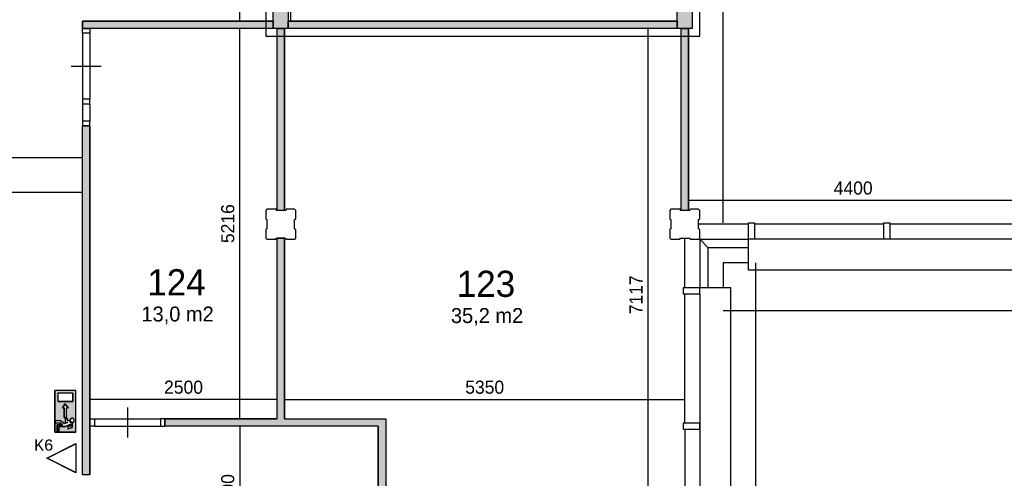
# Model space of a CAD drawing. Extents: x 126249 to 198477, y 373 to 102273.
# Tile 12 of 54: x 156159 to 169319, y 14177 to 20307. Entities that reach past the tile are written whole.
import ezdxf
from ezdxf.enums import TextEntityAlignment as Align

# ---------------------------------------------------------------- set-up
doc = ezdxf.new("R2010")
doc.units = 0
doc.header["$MEASUREMENT"] = 0
doc.header["$PDMODE"] = 35
doc.header["$PDSIZE"] = -0.5
doc.layers.get('0').update_dxf_attribs({"linetype": 'CONTINUOUS'})
doc.layers.get('DEFPOINTS').update_dxf_attribs({"linetype": 'CONTINUOUS'})
for name, color, linetype in [('-02$TEKST$$$MAAT', 252, 'CONTINUOUS'), ('AL21----_BUITENWAND', 252, 'CONTINUOUS'), ('AL22----_BINNENWAND', 252, 'CONTINUOUS'), ('AL31----_BUITENKOZIJN', 252, 'CONTINUOUS'), ('AL32----_BINNENKOZIJN', 252, 'CONTINUOUS'), ('AM$1A---_MAATVOERING', 252, 'CONTINUOUS'), ('Betonpalen', 252, 'CONTINUOUS'), ('Brandweer', 252, 'CONTINUOUS'), ('LAYER01', 252, 'CONTINUOUS'), ('M2', 252, 'CONTINUOUS'), ('OMPARTIMENTERING', 252, 'CONTINUOUS'), ('UNUSEDHATCH', 252, 'CONTINUOUS')]:
    doc.layers.add(name, color=color, linetype=linetype)
doc.styles.add('B-01', font='b-gbp')
doc.styles.add('MONOTXT', font='MONOTXT')
doc.dimstyles.new('BBA_STAND', dxfattribs={"dimtxt": 175, "dimasz": 1, "dimexe": 1, "dimexo": 0.001, "dimgap": 75, "dimtad": 1, "dimdec": 0, "dimzin": 0, "dimdsep": 46, "dimtxsty": 'B-01', "dimblk": 'NONE', "dimblk1": 'NONE', "dimblk2": 'PIJL1', "dimcen": 1, "dimse1": 1, "dimse2": 1, "dimclrd": 256, "dimclre": 1, "dimclrt": 256, "dimadec": 0, "dimazin": 0, "dimtfac": 1, "dimtdec": 0, "dimtmove": 0, "dimatfit": 0, "dimldrblk": 'PIJL1', "dimfxl": 1, "dimtolj": 1, "dimtzin": 0, "dimarcsym": 0})

# ---------------------------------------------------------------- blocks, each defined once
blk = doc.blocks.new('*D10')
at = {"layer": 'AM$1A---_MAATVOERING', "lineweight": -2, "transparency": 16777216}
blk.add_line((166000, 6260), (166000, 17059), dxfattribs=at)
at = {"layer": 'DEFPOINTS', "color": 0, "transparency": 16777216}
for p in [(165563, 17059), (166000, 17059), (165563, 6260)]:
    blk.add_point(p, dxfattribs=at)
at = {"layer": 'AM$1A---_MAATVOERING', "transparency": 16777216, "insert": (165838, 11660), "char_height": 175, "attachment_point": 5, "rotation": 90, "style": 'B-01'}
blk.add_mtext('\\A1;10800', dxfattribs=at)
blk = doc.blocks.new('_None')
blk = doc.blocks.new('PIJL1')
at = {"color": 1, "linetype": 'ByBlock'}
blk.add_line((0, 83), (0, -83), dxfattribs=at)
blk.add_solid([(-100, 17), (-100, -17), (0, 0)], dxfattribs=at)
blk = doc.blocks.new('*D11')
at = {"layer": 'AM$1A---_MAATVOERING', "lineweight": -2, "transparency": 16777216}
blk.add_line((165563, 16422), (180735, 16422), dxfattribs=at)
at = {"layer": 'DEFPOINTS', "color": 0, "transparency": 16777216}
for p in [(165563, 16532), (180735, 16532), (180735, 16422)]:
    blk.add_point(p, dxfattribs=at)
at = {"layer": 'AM$1A---_MAATVOERING', "transparency": 16777216, "insert": (173149, 16584), "char_height": 175, "attachment_point": 5, "style": 'B-01'}
blk.add_mtext('\\A1;15172', dxfattribs=at)
blk = doc.blocks.new('*D110')
at = {"layer": 'AM$1A---_MAATVOERING', "lineweight": -2, "transparency": 16777216}
blk.add_line((165556, 26164), (165556, 17594), dxfattribs=at)
at = {"layer": 'DEFPOINTS', "color": 0, "transparency": 16777216}
for p in [(165773, 26164), (165556, 17594), (165773, 17594)]:
    blk.add_point(p, dxfattribs=at)
at = {"layer": 'AM$1A---_MAATVOERING', "transparency": 16777216, "insert": (165394, 21879), "char_height": 175, "attachment_point": 5, "rotation": 90, "style": 'B-01'}
blk.add_mtext('\\A1;8570', dxfattribs=at)
blk = doc.blocks.new('*D111')
at = {"layer": 'AM$1A---_MAATVOERING', "lineweight": -2, "transparency": 16777216}
blk.add_line((165099, 17893), (169499, 17893), dxfattribs=at)
at = {"layer": 'DEFPOINTS', "color": 0, "transparency": 16777216}
for p in [(165099, 20052), (169499, 20052), (169499, 17893)]:
    blk.add_point(p, dxfattribs=at)
at = {"layer": 'AM$1A---_MAATVOERING', "transparency": 16777216, "insert": (167299, 18056), "char_height": 175, "attachment_point": 5, "style": 'B-01'}
blk.add_mtext('\\A1;4400', dxfattribs=at)
blk = doc.blocks.new('*D157')
at = {"layer": 'AM$1A---_MAATVOERING', "lineweight": -2, "transparency": 16777216}
blk.add_line((159103, 14873), (159103, 13073), dxfattribs=at)
at = {"layer": 'DEFPOINTS', "color": 0, "transparency": 16777216}
for p in [(158369, 14873), (158369, 13073), (159103, 13073)]:
    blk.add_point(p, dxfattribs=at)
at = {"layer": 'AM$1A---_MAATVOERING', "transparency": 16777216, "insert": (158941, 13973), "char_height": 175, "attachment_point": 5, "rotation": 90, "style": 'B-01'}
blk.add_mtext('\\A1;1800', dxfattribs=at)
blk = doc.blocks.new('*D158')
at = {"layer": 'AM$1A---_MAATVOERING', "lineweight": -2, "transparency": 16777216}
blk.add_line((159103, 14973), (159103, 20189), dxfattribs=at)
at = {"layer": 'DEFPOINTS', "color": 0, "transparency": 16777216}
for p in [(159103, 20189), (159103, 20189), (159103, 14973)]:
    blk.add_point(p, dxfattribs=at)
at = {"layer": 'AM$1A---_MAATVOERING', "transparency": 16777216, "insert": (158941, 17581), "char_height": 175, "attachment_point": 5, "rotation": 90, "style": 'B-01'}
blk.add_mtext('\\A1;5216', dxfattribs=at)
blk = doc.blocks.new('*D164')
at = {"layer": 'AM$1A---_MAATVOERING', "lineweight": -2, "transparency": 16777216}
blk.add_line((159599, 15231), (157099, 15231), dxfattribs=at)
at = {"layer": 'DEFPOINTS', "color": 0, "transparency": 16777216}
for p in [(159599, 15662), (157099, 15527), (157099, 15231)]:
    blk.add_point(p, dxfattribs=at)
at = {"layer": 'AM$1A---_MAATVOERING', "transparency": 16777216, "insert": (158349, 15394), "char_height": 175, "attachment_point": 5, "style": 'B-01'}
blk.add_mtext('\\A1;2500', dxfattribs=at)
blk = doc.blocks.new('*D165')
at = {"layer": 'AM$1A---_MAATVOERING', "lineweight": -2, "transparency": 16777216}
blk.add_line((159699, 15231), (165049, 15231), dxfattribs=at)
at = {"layer": 'DEFPOINTS', "color": 0, "transparency": 16777216}
for p in [(165049, 17056), (159699, 15231), (165049, 15231)]:
    blk.add_point(p, dxfattribs=at)
at = {"layer": 'AM$1A---_MAATVOERING', "transparency": 16777216, "insert": (162374, 15394), "char_height": 175, "attachment_point": 5, "style": 'B-01'}
blk.add_mtext('\\A1;5350', dxfattribs=at)
blk = doc.blocks.new('*D166')
at = {"layer": 'AM$1A---_MAATVOERING', "lineweight": -2, "transparency": 16777216}
blk.add_line((164558, 13072), (164558, 20189), dxfattribs=at)
at = {"layer": 'DEFPOINTS', "color": 0, "transparency": 16777216}
for p in [(163291, 20189), (164558, 20189), (163291, 13072)]:
    blk.add_point(p, dxfattribs=at)
at = {"layer": 'AM$1A---_MAATVOERING', "transparency": 16777216, "insert": (164396, 16630), "char_height": 175, "attachment_point": 5, "rotation": 90, "style": 'B-01'}
blk.add_mtext('\\A1;7117', dxfattribs=at)
blk = doc.blocks.new('*D168')
at = {"layer": 'AM$1A---_MAATVOERING', "lineweight": -2, "transparency": 16777216}
blk.add_line((159103, 20289), (159103, 30078), dxfattribs=at)
at = {"layer": 'DEFPOINTS', "color": 0, "transparency": 16777216}
for p in [(158274, 30078), (159103, 30078), (158274, 20289)]:
    blk.add_point(p, dxfattribs=at)
at = {"layer": 'AM$1A---_MAATVOERING', "transparency": 16777216, "insert": (158941, 26325), "char_height": 175, "attachment_point": 5, "rotation": 90, "style": 'B-01'}
blk.add_mtext('\\A1;9789', dxfattribs=at)
blk = doc.blocks.new('*D203')
at = {"layer": 'AM$1A---_MAATVOERING', "lineweight": -2, "transparency": 16777216}
blk.add_line((159784, 20289), (159784, 21189), dxfattribs=at)
at = {"layer": 'DEFPOINTS', "color": 0, "transparency": 16777216}
for p in [(159784, 21189), (159926, 21189), (159926, 20289)]:
    blk.add_point(p, dxfattribs=at)
at = {"layer": 'AM$1A---_MAATVOERING', "transparency": 16777216, "insert": (159622, 20739), "char_height": 175, "attachment_point": 5, "rotation": 90, "style": 'B-01'}
blk.add_mtext('\\A1;900', dxfattribs=at)
blk = doc.blocks.new('*D248')
at = {"layer": 'AM$1A---_MAATVOERING', "lineweight": -2, "transparency": 16777216}
blk.add_line((154249, 18004), (156999, 18004), dxfattribs=at)
at = {"layer": 'DEFPOINTS', "color": 0, "transparency": 16777216}
for p in [(154249, 18946), (156999, 18584), (156999, 18004)]:
    blk.add_point(p, dxfattribs=at)
at = {"layer": 'AM$1A---_MAATVOERING', "transparency": 16777216, "insert": (155624, 18167), "char_height": 175, "attachment_point": 5, "style": 'B-01'}
blk.add_mtext('\\A1;2750', dxfattribs=at)
blk = doc.blocks.new('*D251')
at = {"layer": 'AM$1A---_MAATVOERING', "lineweight": -2, "transparency": 16777216}
blk.add_line((141749, 18463), (156999, 18463), dxfattribs=at)
at = {"layer": 'DEFPOINTS', "color": 0, "transparency": 16777216}
for p in [(141749, 18462), (156999, 18463), (156999, 18462)]:
    blk.add_point(p, dxfattribs=at)
at = {"layer": 'AM$1A---_MAATVOERING', "transparency": 16777216, "insert": (149374, 18626), "char_height": 175, "attachment_point": 5, "style": 'B-01'}
blk.add_mtext('\\A1;15250', dxfattribs=at)
blk = doc.blocks.new('*D252')
at = {"layer": 'AM$1A---_MAATVOERING', "lineweight": -2, "transparency": 16777216}
blk.add_line((156999, 13516), (136649, 13516), dxfattribs=at)
at = {"layer": 'DEFPOINTS', "color": 0, "transparency": 16777216}
for p in [(136649, 14763), (156999, 14763), (136649, 13516)]:
    blk.add_point(p, dxfattribs=at)
at = {"layer": 'AM$1A---_MAATVOERING', "transparency": 16777216, "insert": (146824, 13678), "char_height": 175, "attachment_point": 5, "style": 'B-01'}
blk.add_mtext('\\A1;20350', dxfattribs=at)

msp = doc.modelspace()

# ---------------------------------------------------------------- hatches: boundary and pattern name
at = {"layer": 'Brandweer'}
h = msp.add_hatch(color=256, dxfattribs=at)
h.paths.add_polyline_path([(156630.4, 15350.4), (156907.8, 15350.4), (156907.8, 14795.5), (156630.4, 14795.5)])
h.paths.add_polyline_path([(156732.1, 15119.2), (156755.2, 15119.2), (156755.2, 14989.7), (156783, 14989.7), (156783, 15119.2), (156806.1, 15119.2), (156769.1, 15174.6)], flags=16)
h.paths.add_polyline_path([(156870.8, 15202.4), (156870.8, 15313.4), (156667.4, 15313.4), (156667.4, 15202.4)], flags=16)
h.paths.add_polyline_path([(156769.1, 14980.4), (156769.1, 14924.9), (156802.7, 14924.9), (156755.6, 14903.5), (156704.4, 14943.4), (156635, 14943.4), (156635, 14920.3), (156696.4, 14920.3), (156732.1, 14892.6), (156658.1, 14892.6), (156658.1, 14804.7), (156681.3, 14804.7), (156681.3, 14869.5), (156770, 14869.5), (156838.5, 14900.6), (156838.5, 14873.6), (156801.5, 14864.4), (156801.5, 14840.6), (156861.6, 14855.6), (156861.6, 14916.6), (156855.1, 14917.2), (156854.8, 14917.2), (156845.2, 14920.5), (156844.8, 14920.7), (156839.6, 14924), (156839.1, 14924.4), (156835.6, 14927.6), (156835.4, 14927.8), (156831, 14933.6), (156830.6, 14934.2), (156827.9, 14939.8), (156827.4, 14941.3), (156826.4, 14944.6), (156826.1, 14946.1), (156826, 14946.5), (156826, 14946.9), (156825.9, 14947.3), (156825.8, 14947.7), (156825.8, 14948.1), (156792.2, 14948.1), (156792.2, 14980.4)], flags=16)
h.paths.add_polyline_path([(156835.9, 14942.1), (156837.8, 14938.4), (156838, 14938.1), (156840.1, 14935), (156840.2, 14934.9), (156842.9, 14932.1), (156846.1, 14929.6), (156847.9, 14928.6), (156848.5, 14928.1), (156852.2, 14926.5), (156856.3, 14925.4), (156856.2, 14925.4), (156858.2, 14925.2), (156859.1, 14925), (156863, 14924.9), (156867, 14925.4), (156871.1, 14926.5), (156871, 14926.5), (156874.8, 14928.2), (156875.1, 14928.4), (156878.2, 14930.4), (156879.3, 14931.3), (156879.4, 14931.4), (156879.3, 14931.3), (156879.4, 14931.4), (156881.4, 14933.1), (156881.7, 14933.5), (156883.9, 14936.1), (156884.8, 14937.4), (156884.9, 14937.5), (156884.8, 14937.4), (156884.8, 14937.5), (156886.1, 14939.6), (156886.9, 14941.3), (156887.2, 14941.9), (156887, 14941.4), (156888.2, 14944.6), (156888.7, 14947), (156888.9, 14947.4), (156889.4, 14951.3), (156889.3, 14955.4), (156888.6, 14959.4), (156887.3, 14963.3), (156886.6, 14964.6), (156886.6, 14964.7), (156886.6, 14964.6), (156886.6, 14964.8), (156885.5, 14967), (156883.1, 14970.3), (156882, 14971.5), (156881.5, 14972), (156881.7, 14971.8), (156881.2, 14972.3), (156880.3, 14973.3), (156878.7, 14974.6), (156878.1, 14975.1), (156874.7, 14977.2), (156871, 14978.9), (156867.1, 14980), (156865.1, 14980.2), (156864.6, 14980.3), (156865, 14980.2), (156861.6, 14980.5), (156861.6, 14980.5), (156857.5, 14980.2), (156853.6, 14979.3), (156851.6, 14978.6), (156851.1, 14978.4), (156851.6, 14978.6), (156848.5, 14977.2), (156845, 14975), (156843.8, 14974), (156843.7, 14973.9), (156843.8, 14974), (156843.7, 14973.9), (156841.9, 14972.3), (156839.3, 14969.3), (156837.1, 14965.8), (156835.4, 14962.1), (156834.3, 14958.1), (156833.8, 14954), (156833.9, 14949.9), (156834.6, 14945.9), (156834.7, 14945.8)], flags=16)
at = {"layer": 'UNUSEDHATCH'}
h = msp.add_hatch(color=256, dxfattribs=at)
h.paths.add_polyline_path([(173198.5, 17593.6), (173198.5, 24223.4), (173098.5, 24223.4), (173098.5, 24123.7), (173098.5, 24123.5), (173098.5, 17593.6)])
h.paths.add_polyline_path([(169598.8, 17593.6), (169598.8, 24123.5), (171798.5, 24123.5), (171798.5, 24223.5), (171798.8, 24223.5), (171798.8, 26673.5), (169404.9, 26673.5), (169348.8, 26617.4), (169348.8, 26573.5), (171698.8, 26573.5), (171698.8, 24223.5), (169498.8, 24223.5), (169498.8, 17593.6)])
h.paths.add_polyline_path([(168048.8, 26164), (168048.8, 26673.5), (167948.8, 26673.5), (167948.8, 26264), (164998.8, 26264), (164998.8, 23439), (165098.8, 23439), (165098.8, 26164)])
h.paths.add_polyline_path([(165148.8, 20189), (165148.8, 23439), (164948.8, 23439), (164948.8, 20189)])
h.paths.add_polyline_path([(165098.8, 17758.5), (165098.8, 20189), (164998.8, 20189), (164998.8, 17758.5)])
h = msp.add_hatch(color=256, dxfattribs=at)
h.paths.add_polyline_path([(159748.8, 20289), (159748.8, 20189), (164948.8, 20189), (164948.8, 20289)])
h.paths.add_polyline_path([(159748.8, 23439), (159548.8, 23439), (159548.8, 20289), (159548.8, 20289), (159548.8, 20189), (159748.8, 20189), (159748.8, 20289)])
h.paths.add_polyline_path([(160548.8, 21189), (160548.8, 21389), (159748.8, 21389), (159748.8, 21189)])
h.paths.add_polyline_path([(161348.8, 21389), (161348.8, 23439), (161148.8, 23439), (161148.8, 23339.2), (161148.8, 21189), (164948.8, 21189), (164948.8, 21389)])
h.paths.add_polyline_path([(159598.8, 17758.5), (159698.8, 17758.5), (159698.8, 20189), (159598.8, 20189)])
h.paths.add_polyline_path([(159698.8, 17388.4), (159598.8, 17388.4), (159598.8, 14973.5), (158099, 14973.5), (158099, 14873.5), (159699.5, 14873.5), (160952.3, 14873.5), (160952.3, 14073.5), (161052.3, 14073.5), (161052.3, 14973.5), (159698.8, 14973.5)])
h.paths.add_polyline_path([(156998.8, 14223.5), (157098.8, 14223.5), (157098.8, 18889), (156998.8, 18889)])
h.paths.add_polyline_path([(159548.8, 20189), (159548.8, 20289), (156998.8, 20289), (156998.8, 20189), (157098.7, 20189), (157098.8, 20189)])

# ---------------------------------------------------------------- linework, layer by layer
at = {"layer": '-02$TEKST$$$MAAT'}
for points in [[(156910.3, 14446), (156910.3, 14250.7), (156519.7, 14446), (156910.3, 14641.4)], [(156907.8, 14446), (156907.8, 14254.8), (156525.3, 14446), (156907.8, 14637.3)]]:
    msp.add_lwpolyline(points, close=True, dxfattribs=at)
at = {"layer": 'AL21----_BUITENWAND'}
msp.add_line((165248.8, 17373.6), (165898.8, 17373.6), dxfattribs=at)
for points in [[(165898.8, 17573.6), (165233.9, 17573.6)], [(165048.8, 16723.5), (165048.8, 17388.5)], [(165362.8, 17259.6), (165248.8, 17373.6)], [(165362.8, 17259.5), (165248.8, 17373.5)], [(165248.8, 17373.5), (165248.8, 16723.5)], [(165898.8, 17259.6), (165362.8, 17259.6)], [(165362.8, 16723.5), (165362.8, 17259.5)], [(165562.8, 17059.6), (165898.8, 17059.6)], [(165562.8, 17059.5), (165562.8, 16723.5)]]:
    msp.add_lwpolyline(points, dxfattribs=at)
at = {"layer": 'AL22----_BINNENWAND'}
for points in [[(159548.8, 20189), (159548.8, 23439)], [(159748.8, 23439), (159748.8, 20189)], [(165148.8, 23439), (165148.8, 20189)], [(164948.8, 20189), (164948.8, 21189)], [(159548.8, 20289), (156998.8, 20289)], [(156998.8, 20289), (159548.8, 20289)], [(156998.8, 20289), (156998.8, 20189)], [(156998.8, 20189), (156998.8, 20289)], [(159548.8, 20289), (159548.8, 20189)], [(159548.8, 20289), (159548.8, 20189)], [(164948.8, 20289), (159748.8, 20289)], [(159748.8, 20289), (164948.8, 20289)], [(159748.8, 20289), (159748.8, 20189)], [(159748.8, 20189), (159748.8, 20289)], [(164948.8, 20289), (164948.8, 20189)], [(164948.8, 20289), (164948.8, 20189)], [(159548.8, 20189), (156998.8, 20189)], [(159548.8, 20189), (156998.8, 20189)], [(156998.8, 20189), (157098.8, 20189)], [(159748.8, 20189), (159548.8, 20189)], [(159598.8, 17758.5), (159598.8, 20189)], [(159698.8, 20189), (159598.8, 20189)], [(159598.8, 20189), (159698.8, 20189)], [(159698.8, 17758.5), (159698.8, 20189)], [(159698.8, 20189), (159698.8, 17758.5)], [(164948.8, 20189), (159748.8, 20189)], [(164948.8, 20189), (159748.8, 20189)], [(165148.8, 20189), (164948.8, 20189)], [(164998.8, 17758.5), (164998.8, 20189)], [(164998.8, 17758.5), (164998.8, 20189)], [(165098.8, 20189), (164998.8, 20189)], [(164998.8, 20189), (165098.8, 20189)], [(165098.8, 17758.5), (165098.8, 20189)], [(165098.8, 20189), (165098.8, 17758.5)], [(156998.8, 14223.5), (156998.8, 18889)], [(156998.8, 14223.5), (156998.8, 18889)], [(157098.8, 18889), (156998.8, 18889)], [(156998.8, 18889), (157098.8, 18889)], [(156998.8, 18889), (157098.8, 18889)], [(157098.8, 14223.5), (157098.8, 18889)], [(157098.8, 18889), (157098.8, 14223.5)], [(159698.8, 17758.5), (159598.8, 17758.5)], [(159698.8, 17758.5), (159598.8, 17758.5)], [(165098.8, 17758.5), (164998.8, 17758.5)], [(165098.8, 17758.5), (164998.8, 17758.5)], [(159598.8, 14973.5), (159598.8, 17388.5)], [(159698.8, 17388.5), (159598.8, 17388.5)], [(159598.8, 14973.5), (159598.8, 17388.4)], [(159598.8, 17388.4), (159698.8, 17388.4)], [(159698.8, 14973.5), (159698.8, 17388.5)], [(159698.8, 17388.4), (159698.8, 14973.5)], [(158098.8, 14973.5), (159598.8, 14973.5)], [(159598.8, 14973.5), (158098.8, 14973.5)], [(158098.8, 14973.5), (158098.8, 14873.5)], [(158098.8, 14873.5), (158098.8, 14973.5)], [(159699.5, 14873.5), (158098.8, 14873.5)], [(159699.5, 14873.5), (158098.8, 14873.5)], [(160952.3, 14873.5), (159699.5, 14873.5)], [(159700.2, 14973.5), (161052.3, 14973.5)], [(159700.2, 14973.5), (161052.3, 14973.5)], [(160952.3, 14873.5), (160952.3, 14073.5)], [(160952.3, 14073.5), (160952.3, 14873.5)], [(161052.3, 14973.5), (161052.3, 14073.5)], [(161052.3, 14873.5), (161052.3, 14073.5)], [(157098.8, 14223.5), (156998.8, 14223.5)], [(157098.8, 14223.5), (156998.8, 14223.5)]]:
    msp.add_lwpolyline(points, dxfattribs=at)
at = {"layer": 'AL31----_BUITENKOZIJN'}
for p, q in [((169518.8, 17373.6), (165978.8, 17373.6)), ((165248.8, 16643.5), (165248.8, 13103.5))]:
    msp.add_line(p, q, dxfattribs=at)
for points in [[(165978.8, 17373.6), (165898.8, 17373.6), (165898.8, 17593.6), (165978.8, 17593.6)], [(165248.8, 16643.5), (165248.8, 16723.5), (165028.8, 16723.5), (165028.8, 16643.5)]]:
    msp.add_lwpolyline(points, close=True, dxfattribs=at)
for points in [[(165898.8, 17593.6), (165978.8, 17593.6)], [(165898.8, 17593.6), (165978.8, 17593.6)], [(165978.8, 17593.6), (165978.8, 17373.6)], [(165978.8, 17593.6), (165978.8, 17373.6)], [(167708.8, 17573.6), (165978.8, 17573.6)], [(167708.8, 17373.6), (167708.8, 17593.6)], [(167708.8, 17593.6), (167788.8, 17593.6)], [(167788.8, 17593.6), (167788.8, 17373.6)], [(169518.8, 17573.6), (167788.8, 17573.6)], [(165978.8, 17373.6), (165898.8, 17373.6)], [(165978.8, 17373.6), (165898.8, 17373.6)], [(165898.8, 16959.6), (165898.8, 17373.6)], [(167788.8, 17373.6), (167708.8, 17373.6)], [(169598.8, 16959.6), (165898.8, 16959.6)], [(165028.8, 16723.5), (165028.8, 16643.5)], [(165028.8, 16723.5), (165028.8, 16643.5)], [(165248.8, 16643.5), (165248.8, 16723.5)], [(165248.8, 16643.5), (165248.8, 16723.5)], [(165662.8, 16723.5), (165248.8, 16723.5)], [(165662.8, 13023.5), (165662.8, 16723.5)], [(165028.8, 16643.5), (165248.8, 16643.5)], [(165028.8, 16643.5), (165248.8, 16643.5)], [(165048.8, 14913.5), (165048.8, 16643.5)], [(165028.8, 14913.5), (165028.8, 14833.5)], [(165248.8, 14913.5), (165028.8, 14913.5)], [(165248.8, 14913.5), (165248.8, 14833.5)], [(165248.8, 14833.5), (165248.8, 14913.5)], [(165028.8, 14833.5), (165248.8, 14833.5)], [(165048.8, 14833.5), (165048.8, 13103.5)]]:
    msp.add_lwpolyline(points, dxfattribs=at)
at = {"layer": 'AL32----_BINNENKOZIJN'}
for points in [[(157098.7, 20189), (157098.7, 20129.2), (156999, 20129.2), (156999, 20189)], [(157098.7, 19184.2), (157098.7, 19244), (156999, 19244), (156999, 19184.2)], [(157098.7, 18889), (157098.7, 18948.7), (156999, 18948.7), (156999, 18889)], [(157099, 14973.5), (157159, 14973.5), (157159, 14873.5), (157099, 14873.5)], [(158099, 14973.5), (158039.2, 14973.5), (158039.2, 14873.7), (158099, 14873.7)]]:
    msp.add_lwpolyline(points, close=True, dxfattribs=at)
for points in [[(156999, 20129.2), (156999, 19244)], [(157098.7, 20129.2), (157098.7, 19244)], [(156848.7, 19686.6), (157048.7, 19686.6), (157248.7, 19686.6)], [(156999, 19184.2), (156999, 18948.7)], [(157098.7, 19184.2), (157098.7, 18948.7)], [(157599.1, 15123.5), (157599.1, 14923.5), (157599.1, 14723.5)], [(157159, 14973.5), (158039.2, 14973.5)], [(157159, 14873.5), (158039.2, 14873.7)]]:
    msp.add_lwpolyline(points, dxfattribs=at)
at = {"layer": 'Betonpalen'}
for points in [[(159463.9, 17773.5), (159448.9, 17758.5)], [(159584.9, 17773.5), (159463.9, 17773.5)], [(159589.9, 17758.5), (159584.9, 17773.5)], [(159722.9, 17773.5), (159714.9, 17758.5)], [(159833.9, 17773.5), (159722.9, 17773.5)], [(159848.9, 17758.5), (159833.9, 17773.5)], [(164863.9, 17773.5), (164848.9, 17758.5)], [(164984.9, 17773.5), (164863.9, 17773.5)], [(164989.9, 17758.5), (164984.9, 17773.5)], [(165122.9, 17773.5), (165114.9, 17758.5)], [(165233.9, 17773.5), (165122.9, 17773.5)], [(165248.9, 17758.5), (165233.9, 17773.5)], [(159448.9, 17758.5), (159448.9, 17643.5)], [(159448.9, 17643.5), (159463.9, 17635.5)], [(159463.9, 17635.5), (159463.9, 17510.5)], [(159714.9, 17758.5), (159589.9, 17758.5)], [(159833.9, 17636.5), (159848.9, 17641.5)], [(159833.9, 17511.5), (159833.9, 17636.5)], [(159848.9, 17641.5), (159848.9, 17758.5)], [(164848.9, 17758.5), (164848.9, 17643.5)], [(164848.9, 17643.5), (164863.9, 17635.5)], [(164863.9, 17635.5), (164863.9, 17510.5)], [(165114.9, 17758.5), (164989.9, 17758.5)], [(165233.9, 17636.5), (165248.9, 17641.5)], [(165233.9, 17511.5), (165233.9, 17636.5)], [(165248.9, 17641.5), (165248.9, 17758.5)], [(159463.9, 17510.5), (159448.9, 17505.5)], [(159448.9, 17505.5), (159448.9, 17388.5)], [(159848.9, 17503.5), (159833.9, 17511.5)], [(159848.9, 17388.5), (159848.9, 17503.5)], [(164863.9, 17510.5), (164848.9, 17505.5)], [(164848.9, 17505.5), (164848.9, 17388.5)], [(165248.9, 17503.5), (165233.9, 17511.5)], [(165248.9, 17388.5), (165248.9, 17503.5)], [(159448.9, 17388.5), (159463.9, 17373.5)], [(159463.9, 17373.5), (159582.9, 17373.5)], [(159582.9, 17373.5), (159590.9, 17388.5)], [(159590.9, 17388.5), (159715.9, 17388.5)], [(159715.9, 17388.5), (159720.9, 17373.5)], [(159720.9, 17373.5), (159833.9, 17373.5)], [(159833.9, 17373.5), (159848.9, 17388.5)], [(164848.9, 17388.5), (164863.9, 17373.5)], [(164863.9, 17373.5), (164982.9, 17373.5)], [(164982.9, 17373.5), (164990.9, 17388.5)], [(164990.9, 17388.5), (165115.9, 17388.5)], [(165115.9, 17388.5), (165120.9, 17373.5)], [(165120.9, 17373.5), (165233.9, 17373.5)], [(165233.9, 17373.5), (165248.9, 17388.5)]]:
    msp.add_lwpolyline(points, dxfattribs=at)
at = {"layer": 'Brandweer'}
for p, q in [((156907.8, 15350.4), (156630.4, 15350.4)), ((156630.4, 14795.5), (156630.4, 15350.4)), ((156667.4, 15313.4), (156667.4, 15202.4)), ((156870.8, 15313.4), (156667.4, 15313.4)), ((156870.8, 15313.4), (156870.8, 15202.4)), ((156907.8, 14795.5), (156907.8, 15350.4)), ((156870.8, 15202.4), (156667.4, 15202.4)), ((156732.1, 15119.2), (156769.1, 15174.6)), ((156769.1, 15174.6), (156806.1, 15119.2)), ((156755.2, 15119.2), (156732.1, 15119.2)), ((156755.2, 14989.7), (156755.2, 15119.2)), ((156806.1, 15119.2), (156783, 15119.2)), ((156783, 14989.7), (156783, 15119.2)), ((156704.4, 14943.4), (156635, 14943.4)), ((156635, 14943.4), (156635, 14920.3)), ((156635, 14920.3), (156696.4, 14920.3)), ((156658.1, 14804.7), (156658.1, 14892.6)), ((156658.1, 14892.6), (156732.1, 14892.6)), ((156732.1, 14892.6), (156696.4, 14920.3)), ((156755.8, 14903.4), (156704.4, 14943.4)), ((156783, 14989.7), (156755.2, 14989.7)), ((156802.7, 14924.9), (156755.6, 14903.5)), ((156769.1, 14980.4), (156769.1, 14924.9)), ((156769.1, 14980.4), (156792.2, 14980.4)), ((156802.7, 14924.9), (156769.1, 14924.9)), ((156838.5, 14900.6), (156770, 14869.5)), ((156792.2, 14980.4), (156792.2, 14948.1)), ((156825.8, 14948.1), (156792.2, 14948.1)), ((156838.5, 14873.6), (156801.5, 14864.4)), ((156838.5, 14873.6), (156838.5, 14900.6)), ((156861.6, 14916.6), (156861.6, 14855.6)), ((156907.8, 14795.5), (156630.4, 14795.5)), ((156681.3, 14804.7), (156658.1, 14804.7)), ((156681.3, 14869.5), (156681.3, 14804.7)), ((156770, 14869.5), (156681.3, 14869.5)), ((156801.5, 14864.4), (156801.5, 14840.6)), ((156861.6, 14855.6), (156801.5, 14840.6))]:
    msp.add_line(p, q, dxfattribs=at)
for points in [[(156630.4, 14795.5), (156907.8, 14795.5), (156907.8, 15350.4), (156630.4, 15350.4), (156630.4, 14795.5)], [(156667.4, 15202.4), (156870.8, 15202.4), (156870.8, 15313.4), (156667.4, 15313.4), (156667.4, 15202.4)], [(156755.2, 14989.7), (156783, 14989.7), (156783, 15119.2), (156806.1, 15119.2), (156769.1, 15174.6), (156732.1, 15119.2), (156755.2, 15119.2), (156755.2, 14989.7)], [(156658.1, 14804.7), (156681.3, 14804.7), (156681.3, 14869.5), (156770, 14869.5), (156838.5, 14900.6), (156838.5, 14873.6), (156801.5, 14864.4), (156801.5, 14840.6), (156861.6, 14855.6), (156861.6, 14916.6), (156855.8, 14917), (156853.3, 14917.5), (156850.7, 14918.2), (156848, 14919.2), (156844.5, 14920.9), (156841.7, 14922.5), (156839.9, 14923.8), (156837.6, 14925.7), (156835.7, 14927.5), (156833.2, 14930.3), (156831.3, 14933.1), (156829.5, 14936.1), (156828.2, 14939), (156826.8, 14943.2), (156826.1, 14946.1), (156825.4, 14948.1), (156792.2, 14948.1), (156792.2, 14980.4), (156769.1, 14980.4), (156769.1, 14924.9), (156802.7, 14924.9), (156755.6, 14903.5), (156704.4, 14943.4), (156635, 14943.4), (156635, 14920.3), (156696.4, 14920.3), (156732.1, 14892.6), (156658.1, 14892.6), (156658.1, 14804.7)], [(156861.6, 14916.6), (156861.2, 14916.6), (156860.8, 14916.6), (156860.4, 14916.6), (156860, 14916.6), (156859.6, 14916.6), (156859.2, 14916.7), (156858.8, 14916.7), (156858.3, 14916.7), (156857.9, 14916.8), (156857.5, 14916.8), (156857.1, 14916.8), (156856.7, 14916.9), (156856.3, 14917), (156855.9, 14917), (156855.5, 14917.1), (156855.1, 14917.2), (156854.7, 14917.2), (156854.3, 14917.3), (156853.9, 14917.4), (156853.5, 14917.5), (156853.1, 14917.6), (156852.7, 14917.7), (156852.3, 14917.8), (156851.9, 14917.9), (156851.6, 14918), (156851.2, 14918.1), (156850.8, 14918.2), (156850.4, 14918.4), (156850, 14918.5), (156849.6, 14918.6), (156849.2, 14918.8), (156848.9, 14918.9), (156848.5, 14919), (156848.1, 14919.2), (156847.7, 14919.3), (156847.3, 14919.5), (156847, 14919.7), (156846.6, 14919.8), (156846.2, 14920), (156845.9, 14920.2), (156845.5, 14920.4), (156845.1, 14920.5), (156844.8, 14920.7), (156844.4, 14920.9), (156844.1, 14921.1), (156843.7, 14921.3), (156843.4, 14921.5), (156843, 14921.7), (156842.7, 14921.9), (156842.3, 14922.2), (156842, 14922.4), (156841.6, 14922.6), (156841.3, 14922.8), (156841, 14923.1), (156840.6, 14923.3), (156840.3, 14923.5), (156840, 14923.8), (156839.6, 14924), (156839.3, 14924.3), (156839, 14924.5), (156838.7, 14924.8), (156838.4, 14925), (156838.1, 14925.3), (156837.8, 14925.6), (156837.4, 14925.8), (156837.1, 14926.1), (156836.8, 14926.4), (156836.6, 14926.7), (156836.3, 14926.9), (156836, 14927.2), (156835.7, 14927.5), (156835.4, 14927.8), (156835.1, 14928.1), (156834.9, 14928.4), (156834.6, 14928.7), (156834.3, 14929), (156834, 14929.3), (156833.8, 14929.6), (156833.5, 14930), (156833.3, 14930.3), (156833, 14930.6), (156832.8, 14930.9), (156832.5, 14931.2), (156832.3, 14931.6), (156832.1, 14931.9), (156831.8, 14932.2), (156831.6, 14932.6), (156831.4, 14932.9), (156831.2, 14933.3), (156830.9, 14933.6), (156830.7, 14934), (156830.5, 14934.3), (156830.3, 14934.7), (156830.1, 14935), (156829.9, 14935.4), (156829.7, 14935.7), (156829.5, 14936.1), (156829.3, 14936.4), (156829.2, 14936.8), (156829, 14937.2), (156828.8, 14937.5), (156828.6, 14937.9), (156828.5, 14938.3), (156828.3, 14938.7), (156828.2, 14939), (156828, 14939.4), (156827.9, 14939.8), (156827.7, 14940.2), (156827.6, 14940.6), (156827.4, 14940.9), (156827.3, 14941.3), (156827.2, 14941.7), (156827.1, 14942.1), (156827, 14942.5), (156826.8, 14942.9), (156826.7, 14943.3), (156826.6, 14943.7), (156826.5, 14944.1), (156826.4, 14944.5), (156826.3, 14944.9), (156826.3, 14945.3), (156826.2, 14945.7), (156826.1, 14946.1), (156826, 14946.5), (156826, 14946.9), (156825.9, 14947.3), (156825.8, 14947.7), (156825.8, 14948.1)], [(156881.2, 14972.3), (156880.2, 14973.2), (156879.2, 14974.1), (156878.1, 14975), (156877, 14975.8), (156875.9, 14976.5), (156874.7, 14977.2), (156873.5, 14977.8), (156872.2, 14978.3), (156870.9, 14978.8), (156869.7, 14979.2), (156868.3, 14979.6), (156867, 14979.9), (156865.7, 14980.1), (156864.3, 14980.3), (156863, 14980.4), (156861.6, 14980.4), (156860.2, 14980.4), (156858.9, 14980.3), (156857.5, 14980.1), (156856.2, 14979.9), (156854.9, 14979.6), (156853.5, 14979.2), (156852.3, 14978.8), (156851, 14978.3), (156849.7, 14977.8), (156848.5, 14977.2), (156847.3, 14976.5), (156846.2, 14975.8), (156845.1, 14975), (156844, 14974.1), (156843, 14973.2), (156842, 14972.3), (156841, 14971.3), (156840.2, 14970.3), (156839.3, 14969.2), (156838.5, 14968.1), (156837.8, 14966.9), (156837.1, 14965.8), (156836.5, 14964.5), (156836, 14963.3), (156835.5, 14962), (156835, 14960.7), (156834.7, 14959.4), (156834.4, 14958.1), (156834.2, 14956.8), (156834, 14955.4), (156833.9, 14954), (156833.9, 14952.7), (156833.9, 14951.3), (156834, 14950), (156834.2, 14948.6), (156834.4, 14947.3), (156834.7, 14945.9), (156835, 14944.6), (156835.5, 14943.3), (156836, 14942.1), (156836.5, 14940.8), (156837.1, 14939.6), (156837.8, 14938.4), (156838.5, 14937.3), (156839.3, 14936.2), (156840.2, 14935.1), (156841, 14934.1), (156842, 14933.1), (156843, 14932.1), (156844, 14931.2), (156845.1, 14930.4), (156846.2, 14929.6), (156847.3, 14928.9), (156848.5, 14928.2), (156849.7, 14927.6), (156851, 14927.1), (156852.3, 14926.6), (156853.5, 14926.1), (156854.9, 14925.8), (156856.2, 14925.5), (156857.5, 14925.2), (156858.9, 14925.1), (156860.2, 14925), (156861.6, 14924.9), (156863, 14925), (156864.3, 14925.1), (156865.7, 14925.2), (156867, 14925.5), (156868.3, 14925.8), (156869.7, 14926.1), (156870.9, 14926.6), (156872.2, 14927.1), (156873.5, 14927.6), (156874.7, 14928.2), (156875.9, 14928.9), (156877, 14929.6), (156878.1, 14930.4), (156879.2, 14931.2), (156880.2, 14932.1), (156881.2, 14933.1), (156882.2, 14934.1), (156883, 14935.1), (156883.9, 14936.2), (156884.7, 14937.3), (156885.4, 14938.4), (156886.1, 14939.6), (156886.7, 14940.8), (156887.2, 14942.1), (156887.7, 14943.3), (156888.1, 14944.6), (156888.5, 14945.9), (156888.8, 14947.3), (156889, 14948.6), (156889.2, 14950), (156889.3, 14951.3), (156889.3, 14952.7), (156889.3, 14954), (156889.2, 14955.4), (156889, 14956.8), (156888.8, 14958.1), (156888.5, 14959.4), (156888.1, 14960.7), (156887.7, 14962), (156887.2, 14963.3), (156886.7, 14964.5), (156886.1, 14965.8), (156885.4, 14967), (156884.7, 14968.1), (156883.9, 14969.2), (156883, 14970.3), (156882.2, 14971.3), (156881.2, 14972.3)], [(156865.7, 14925.2), (156870.3, 14926.3), (156875.4, 14928.6), (156879.3, 14931.4), (156881.8, 14933.7), (156884.8, 14937.5), (156886.9, 14941.3), (156888.8, 14947), (156889.3, 14954.4), (156888.2, 14960.6), (156886.6, 14964.7), (156885.5, 14966.8), (156883.7, 14969.4), (156881.9, 14971.5), (156878.6, 14974.6), (156875, 14977), (156870.7, 14978.9), (156865, 14980.2), (156860.7, 14980.4), (156857.2, 14980.1), (156851.6, 14978.5), (156848.1, 14976.9), (156843.8, 14973.9), (156839.6, 14969.6), (156837.7, 14966.7), (156835.6, 14962.3), (156834.4, 14958), (156833.9, 14951.3), (156834.9, 14945.2), (156836.4, 14941), (156838.3, 14937.7), (156840.6, 14934.5), (156844.1, 14931.2), (156848, 14928.5), (156851.3, 14926.9), (156855.5, 14925.6), (156858.3, 14925.1), (156862.9, 14925), (156865.7, 14925.2)]]:
    msp.add_lwpolyline(points, dxfattribs=at)
msp.add_lwpolyline([(156861.6, 14916.6), (156854.9, 14917.2), (156845, 14920.6), (156839.5, 14924.1), (156835.5, 14927.7), (156830.8, 14933.8), (156827.7, 14940.2), (156826.3, 14945.1), (156825.4, 14948.1), (156792.2, 14948.1), (156792.2, 14980.4), (156769.1, 14980.4), (156769.1, 14924.9), (156802.7, 14924.9), (156755.6, 14903.5), (156704.4, 14943.4), (156635, 14943.4), (156635, 14920.3), (156696.4, 14920.3), (156732.1, 14892.6), (156658.1, 14892.6), (156658.1, 14804.7), (156681.3, 14804.7), (156681.3, 14869.5), (156770, 14869.5), (156838.5, 14900.6), (156838.5, 14873.6), (156801.5, 14864.4), (156801.5, 14840.6), (156861.6, 14855.6)], close=True, dxfattribs=at)
at = {"layer": 'OMPARTIMENTERING', "ltscale": 800}
for p, q in [((165247.5, 20089), (165248.9, 37272.6)), ((159448.8, 36673.5), (159448.8, 20089)), ((159448.8, 20089), (165247.5, 20089))]:
    msp.add_line(p, q, dxfattribs=at)

# ---------------------------------------------------------------- texts
at = {"layer": '-02$TEKST$$$MAAT', "style": 'MONOTXT'}
msp.add_text('K6', height=148.75, dxfattribs=at).set_placement((156353.4, 14621.8), align=Align.MIDDLE_LEFT)
at = {"layer": 'LAYER01', "style": 'B-01'}
for s, p in [('124', (157864.5, 16622.4)), ('123', (162000.6, 16601.9))]:
    msp.add_text(s, height=350, rotation=0, dxfattribs=at).set_placement(p)
at = {"layer": 'M2', "char_height": 200, "width": 1805, "attachment_point": 1, "style": 'B-01'}
for s, insert in [('13,0 m2', (157786.5, 16473.2)), ('35,2 m2', (161922.6, 16452.7))]:
    msp.add_mtext(s, dxfattribs=dict(at, insert=insert))

# ---------------------------------------------------------------- dimensions: what is measured, and where the dimension line sits
at = {"layer": 'AM$1A---_MAATVOERING'}
dim = msp.add_linear_dim(base=(159103.4, 30078.1), p1=(158273.8, 20289), p2=(158273.8, 30078.1), angle=270, dimstyle='BBA_STAND', dxfattribs=at)
dim.commit()
dim.dimension.update_dxf_attribs({"geometry": '*D168', "text_midpoint": (159103.4, 26325.5), "dimtype": 160})
for base, p1, p2, picture, middle in [((165556.4, 17593.6), (165773.4, 26164), (165773.4, 17593.6), '*D110', (165393.9, 21878.8)), ((159784.4, 21189), (159926.4, 20289), (159926.4, 21189), '*D203', (159621.9, 20739)), ((159103.4427, 20188.9704), (159103.4427, 14973.4548), (159103.4427, 20188.9704), '*D158', (158940.9427, 17581.2126)), ((164558.4, 20189), (163290.6, 13071.9), (163290.6, 20189), '*D166', (164395.9, 16630.4)), ((166000.4, 17059.5), (165562.8, 6259.5), (165562.8, 17059.5), '*D10', (165837.9, 11659.5)), ((159103.4, 13073.5), (158369.4, 14873.5), (158369.4, 13073.5), '*D157', (158940.9, 13973.5))]:
    dim = msp.add_linear_dim(base=base, p1=p1, p2=p2, angle=270, dimstyle='BBA_STAND', dxfattribs=at)
    dim.commit()
    dim.dimension.update_dxf_attribs({"geometry": picture, "text_midpoint": middle})
for base, p1, p2, picture, middle in [((169498.8, 17893.5), (165098.8, 20052.5), (169498.8, 20052.5), '*D111', (167298.8, 18056)), ((156998.8, 18004.2), (154248.8, 18945.8), (156998.8, 18583.6), '*D248', (155623.8, 18166.7)), ((156998.8, 18463.3), (141748.9, 18461.7), (156998.8, 18461.7), '*D251', (149373.9, 18625.8)), ((165048.8, 15231.5), (159698.8, 15231.5), (165048.8, 17056), '*D165', (162373.8, 15394)), ((180734.8, 16421.7), (165562.8, 16532.5), (180734.8, 16532.5), '*D11', (173148.8, 16584.2)), ((157098.8, 15231.5), (159598.8, 15662.5), (157098.8, 15527.5), '*D164', (158348.8, 15394)), ((136648.8, 13515.7), (156998.8, 14762.7), (136648.8, 14762.7), '*D252', (146823.8, 13678.2))]:
    dim = msp.add_linear_dim(base=base, p1=p1, p2=p2, dimstyle='BBA_STAND', dxfattribs=at)
    dim.commit()
    dim.dimension.update_dxf_attribs({"geometry": picture, "text_midpoint": middle})

doc.saveas('drawing.dxf')
